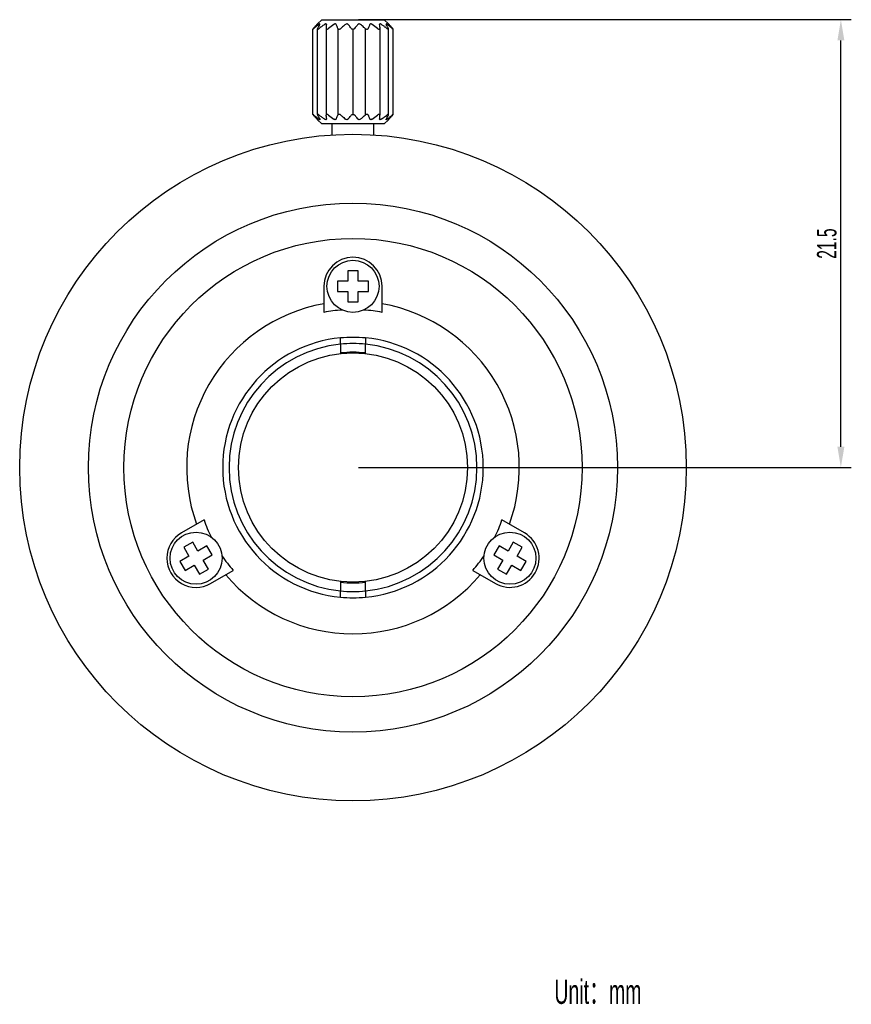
# Model space of a CAD drawing. Header units: millimetres. Extents: x 86 to 390, y 67 to 240.
# Tile 5 of 5: x 270 to 390, y 67 to 209. Entities that reach past the tile are written whole.
import ezdxf

# ---------------------------------------------------------------- set-up
doc = ezdxf.new("R2010")
doc.units = ezdxf.units.MM
doc.header["$LTSCALE"] = 23.1
doc.header["$PDMODE"] = 3
doc.header["$PDSIZE"] = 8
doc.layers.get('0').update_dxf_attribs({"linetype": 'CONTINUOUS'})
doc.layers.get('Defpoints').update_dxf_attribs({"linetype": 'CONTINUOUS'})
doc.layers.add('F4029A-JG0_PBL3', color=7, linetype='CONTINUOUS')
doc.styles.get("Standard").update_dxf_attribs({"font": 'txt', "width": 0.6})
doc.dimstyles.get("Standard").update_dxf_attribs({"dimtxt": 2.8, "dimasz": 3, "dimexe": 1.5, "dimexo": 0.8, "dimtad": 1, "dimdec": 4, "dimdsep": 46, "dimtxsty": 'STANDARD', "dimblk": '_FILLED', "dimblk1": '_FILLED', "dimblk2": '_FILLED', "dimcen": 0.09, "dimadec": 4, "dimazin": 2, "dimtol": 1, "dimtp": 0.0001, "dimtm": 0.0001, "dimtfac": 1, "dimtdec": 4, "dimtofl": 0, "dimtmove": 0, "dimatfit": 3, "dimldrblk": '_FILLED', "dimfxl": 1, "dimtolj": 1, "dimarcsym": 0})

# ---------------------------------------------------------------- blocks, each defined once
blk = doc.blocks.new('_FILLED')
at = {"color": 0, "linetype": 'ByBlock'}
blk.add_solid([(0, 0), (-1, 0.167), (-1, -0.167)], dxfattribs=at)
blk = doc.blocks.new('*D13')
at = {"color": 0, "lineweight": -2, "transparency": 16777216}
for p, q in [((319.26, 208.68), (390.22, 208.68)), ((388.72, 147.18), (388.72, 205.68)), ((319.26, 144.18), (390.22, 144.18))]:
    blk.add_line(p, q, dxfattribs=at)
at = {"layer": 'Defpoints', "color": 0, "transparency": 16777216}
for p in [(318.46, 208.68), (388.72, 208.68), (318.46, 144.18)]:
    blk.add_point(p, dxfattribs=at)
at = {"color": 0, "lineweight": -2, "transparency": 16777216, "xscale": 3, "yscale": 3, "zscale": 3}
for p, rotation in [((388.72, 208.68), 90), ((388.72, 144.18), 270)]:
    blk.add_blockref('_FILLED', p, dxfattribs=dict(at, rotation=rotation))
at = {"color": 0, "transparency": 16777216, "insert": (386.7, 176.43), "char_height": 2.8, "attachment_point": 5, "rotation": 90}
blk.add_mtext('\\A1;21.5', dxfattribs=at)

msp = doc.modelspace()

# ---------------------------------------------------------------- linework, layer by layer
for p, q in [((316.26782, 207.42465), (316.26782, 194.92585)), ((318.45803, 207.31025), (318.45803, 195.04025)), ((320.19805, 207.42465), (320.19805, 194.92585))]:
    msp.add_line(p, q)
at = {"layer": 'F4029A-JG0_PBL3', "color": 0, "linetype": 'Continuous'}
for p, q in [((313.95803, 208.67525), (313.35803, 208.07525)), ((313.95808, 208.67525), (322.95798, 208.67525)), ((322.95803, 208.67525), (323.55803, 208.07525)), ((312.67758, 195.03592), (312.67758, 207.31458)), ((313.1892, 207.72075), (313.14458, 207.68315)), ((313.32329, 208.0386), (313.32349, 208.03881)), ((313.32331, 208.03862), (313.35803, 208.07525)), ((313.3386, 195.00199), (313.3386, 207.34851)), ((313.35631, 208.07346), (313.35803, 208.07524)), ((314.58133, 207.42465), (314.58133, 194.92585)), ((322.32445, 207.57597), (322.33474, 207.42465)), ((322.33474, 207.42465), (322.33474, 194.92585)), ((323.55975, 208.07346), (323.55803, 208.07524)), ((323.55803, 208.07524), (323.59277, 208.0386)), ((323.57746, 195.00199), (323.57746, 207.34851)), ((324.12115, 207.46597), (324.15795, 207.42465)), ((324.23849, 195.03592), (324.23849, 207.31458)), ((312.79491, 194.88453), (312.75811, 194.92585)), ((313.35803, 194.27526), (313.32329, 194.3119)), ((313.35631, 194.27704), (313.35803, 194.27526)), ((313.95803, 193.67525), (313.35803, 194.27525)), ((314.59162, 194.77453), (314.58133, 194.92585)), ((322.95803, 193.67525), (323.55803, 194.27525)), ((323.59275, 194.31188), (323.55803, 194.27525)), ((323.55975, 194.27704), (323.55803, 194.27526)), ((323.59277, 194.3119), (323.59257, 194.31169)), ((323.72687, 194.62975), (323.77149, 194.66735)), ((322.95798, 193.67525), (313.95808, 193.67525)), ((315.45803, 192.08141), (315.45803, 193.67525)), ((321.45803, 192.08141), (321.45803, 193.67525)), ((317.70803, 172.52525), (317.70803, 171.02525)), ((319.20803, 172.52525), (317.70803, 172.52525)), ((319.20803, 171.02525), (319.20803, 172.52525)), ((314.25803, 170.27525), (314.25803, 166.52689)), ((316.20803, 171.02525), (316.20803, 169.52525)), ((317.70803, 171.02525), (316.20803, 171.02525)), ((320.70803, 171.02525), (319.20803, 171.02525)), ((320.70803, 169.52525), (320.70803, 171.02525)), ((322.65803, 166.52689), (322.65803, 170.27525)), ((316.20803, 169.52525), (317.70803, 169.52525)), ((317.70803, 169.52525), (317.70803, 168.02525)), ((319.20803, 168.02525), (319.20803, 169.52525)), ((319.20803, 169.52525), (320.70803, 169.52525)), ((317.70803, 168.02525), (319.20803, 168.02525)), ((316.65803, 161.93426), (316.65803, 162.84729)), ((316.65803, 161.93426), (316.65803, 160.62202)), ((320.25803, 162.84729), (320.25803, 161.93426)), ((320.25803, 160.62202), (320.25803, 161.93426)), ((297.00094, 136.63674), (293.75477, 134.76256)), ((343.16129, 134.76256), (339.91512, 136.63674)), ((295.37929, 133.44881), (294.08025, 132.69881)), ((296.12929, 132.14977), (295.37929, 133.44881)), ((341.53678, 133.44881), (340.78678, 132.14977)), ((342.83581, 132.69881), (341.53678, 133.44881)), ((294.08025, 132.69881), (294.83025, 131.39977)), ((297.42833, 132.89977), (296.12929, 132.14977)), ((298.17833, 131.60073), (297.42833, 132.89977)), ((339.48774, 132.89977), (338.73774, 131.60073)), ((340.78678, 132.14977), (339.48774, 132.89977)), ((342.08581, 131.39977), (342.83581, 132.69881)), ((294.83025, 131.39977), (293.53121, 130.64977)), ((293.53121, 130.64977), (294.28121, 129.35073)), ((296.87929, 130.85073), (298.17833, 131.60073)), ((297.62929, 129.55169), (296.87929, 130.85073)), ((338.73774, 131.60073), (340.03678, 130.85073)), ((340.03678, 130.85073), (339.28678, 129.55169)), ((343.38485, 130.64977), (342.08581, 131.39977)), ((342.63485, 129.35073), (343.38485, 130.64977)), ((294.28121, 129.35073), (295.58025, 130.10073)), ((295.58025, 130.10073), (296.33025, 128.80169)), ((296.33025, 128.80169), (297.62929, 129.55169)), ((297.95477, 127.48794), (301.20094, 129.36212)), ((335.71512, 129.36212), (338.96129, 127.48794)), ((339.28678, 129.55169), (340.58581, 128.80169)), ((340.58581, 128.80169), (341.33581, 130.10073)), ((341.33581, 130.10073), (342.63485, 129.35073)), ((316.65803, 127.72848), (316.65803, 126.41624)), ((320.25803, 126.41624), (320.25803, 127.72848)), ((316.65803, 125.50321), (316.65803, 126.41624)), ((320.25803, 126.41624), (320.25803, 125.50321))]:
    msp.add_line(p, q, dxfattribs=at)
for centre, radius in [((318.45803, 144.17525), 48), ((318.45803, 144.17525), 38.1), ((318.45803, 144.17525), 33), ((318.45803, 170.27525), 3.75), ((318.45803, 144.17525), 16.5), ((295.85477, 131.12525), 3.75), ((341.06129, 131.12525), 3.75)]:
    msp.add_circle(centre, radius, dxfattribs=at)
for centre, radius, start, end in [((328.05936, 193.93397), 20.39918, 137.443851, 138.598271), ((329.00171, 193.09463), 21.66111, 138.0459306, 138.5814354), ((311.3852, 209.10191), 2.22114, 309.7417723, 310.9627289), ((329.18233, 188.58756), 24.93722, 130.4079371, 130.9413898), ((326.51152, 195.34059), 18.30771, 136.8610216, 138.0631437), ((327.99613, 189.97846), 23.10919, 130.1582808, 130.4039256), ((325.73316, 196.06288), 17.24586, 136.8432428, 137.4270818), ((327.46347, 190.60942), 22.28346, 129.9848321, 130.1577963), ((324.44414, 197.27174), 15.47868, 136.1719215, 136.8438293), ((326.16732, 192.1638), 20.25958, 129.2217488, 129.8359908), ((302.87175, 217.98097), 14.42516, 316.166898, 316.4307621), ((302.8628, 217.98952), 14.43755, 316.1670272, 316.4301879), ((324.91223, 193.70135), 18.27481, 128.5638636, 129.2214372), ((333.24897, 197.3772), 22.28062, 152.7589027, 153.1953446), ((330.21104, 198.94303), 18.8629, 151.7925989, 152.7637551), ((314.22828, 207.10407), 1.1348, 126.4874257, 128.621852), ((312.94306, 208.26981), 1.07165, 305.189905, 307.9405266), ((327.36718, 200.45882), 15.64032, 151.4561864, 151.7617551), ((330.31285, 185.96355), 27.19987, 127.3845505, 127.9064492), ((326.54458, 200.9061), 14.70398, 151.1960654, 151.4555989), ((327.76334, 189.3145), 22.98931, 126.0464907, 127.4064521), ((325.89404, 191.86865), 19.82421, 125.5853685, 126.0221147), ((415.72889, 200.62203), 101.37606, 175.8317084, 176.152401), ((329.23525, 189.45816), 22.95454, 126.161471, 128.4916699), ((307.68081, 189.45816), 22.95454, 51.5083301, 53.838529), ((235.57706, 201.64095), 86.95018, 3.9139229, 4.1878777), ((311.02195, 191.86856), 19.82432, 53.9778605, 54.4146315), ((309.53566, 189.83341), 22.34442, 52.9240316, 53.9644541), ((307.88624, 187.6403), 25.08855, 52.6181293, 52.9381707), ((306.60243, 185.96253), 27.20115, 52.0935599, 52.6149572), ((309.34144, 200.34313), 15.87782, 27.6875399, 28.7931959), ((312.00325, 193.70063), 18.27574, 50.7779229, 51.4361263), ((306.00413, 198.5804), 19.65205, 27.241515, 27.7173073), ((304.47238, 197.79005), 21.37568, 27.0824696, 27.2456472), ((303.18787, 197.13381), 22.81811, 26.8074844, 27.0811563), ((310.56504, 191.94057), 20.54868, 50.006798, 50.7744499), ((334.04431, 217.98097), 14.42516, 223.5692379, 223.833102), ((334.05327, 217.98952), 14.43755, 223.5698121, 223.8329728), ((312.47193, 197.27174), 15.47868, 43.1561707, 43.8280785), ((311.1829, 196.06288), 17.24586, 42.5729182, 43.1567572), ((311.13134, 196.01488), 17.31631, 42.5316942, 43.1553316), ((309.45253, 190.60934), 22.28357, 49.8422807, 50.015164), ((308.91923, 189.97763), 23.11029, 49.5955571, 49.8417915), ((309.66593, 194.66948), 19.30566, 41.9540411, 42.5724715), ((309.61404, 194.6225), 19.37565, 41.9542427, 42.5327523), ((307.73294, 188.58665), 24.93843, 49.0586198, 49.5915595), ((308.17085, 193.32397), 21.31704, 41.5613017, 41.9570416), ((307.91435, 193.09463), 21.66111, 41.4185646, 41.9540694), ((329.00171, 209.25587), 21.66111, 221.4185646, 221.9540694), ((328.74521, 209.02653), 21.31704, 221.5613017, 221.9570416), ((329.18311, 213.76383), 24.93841, 229.0586196, 229.5915692), ((327.3007, 207.7268), 19.37387, 221.9547518, 222.5331418), ((327.99682, 212.37285), 23.11026, 229.595567, 229.8417926), ((325.78363, 206.33462), 17.31482, 222.5320768, 223.1559562), ((327.46353, 211.74115), 22.28356, 229.8422818, 230.0151641), ((326.28046, 210.32502), 20.43827, 230.0053507, 230.8367065), ((324.44414, 205.07876), 15.47868, 223.1561707, 223.8280785), ((302.8628, 184.36098), 14.43755, 43.5698121, 43.8329728), ((302.87175, 184.36953), 14.42516, 43.5692379, 43.833102), ((333.7282, 205.21669), 22.81811, 206.8074844, 207.0811565), ((324.85699, 208.58038), 18.1866, 230.842648, 231.4371466), ((332.44366, 204.56044), 21.37565, 207.0824697, 207.2456555), ((330.91189, 203.77008), 19.65199, 207.2415232, 207.7173197), ((327.5746, 202.00736), 15.8778, 207.6875531, 208.7931962), ((314.22828, 195.24643), 1.1348, 231.378148, 233.5125743), ((330.31362, 216.38795), 27.20112, 232.0935597, 232.6149667), ((329.02981, 214.71018), 25.08853, 232.6181391, 232.9381708), ((327.3804, 212.51709), 22.34442, 232.9240317, 233.9644546), ((325.89411, 210.48194), 19.82432, 233.9778609, 234.4146315), ((401.33891, 200.70954), 86.95009, 183.9139244, 184.1878778), ((329.23525, 212.89234), 22.95454, 231.5083301, 233.838529), ((307.68081, 212.89234), 22.95454, 306.161471, 308.4916699), ((221.18717, 201.72847), 101.37606, 355.8317084, 356.152401), ((311.02202, 210.48185), 19.82421, 305.5853685, 306.0221151), ((309.15271, 213.03602), 22.98934, 306.0464916, 307.4064623), ((306.6032, 216.38697), 27.19989, 307.3845602, 307.9064491), ((310.37148, 201.4444), 14.70398, 331.1960654, 331.4555987), ((309.54886, 201.89169), 15.64034, 331.4561863, 331.7617655), ((323.97299, 194.08071), 1.07163, 125.1892973, 127.9405482), ((306.70498, 203.40749), 18.86295, 331.7926091, 332.7637632), ((312.00382, 208.64916), 18.27483, 308.5638638, 309.2214498), ((303.66707, 204.97331), 22.28065, 332.7589107, 333.1953444), ((310.74871, 210.18673), 20.25962, 309.2217612, 309.8360057), ((334.04431, 184.36953), 14.42516, 136.166898, 136.4307621), ((334.05327, 184.36098), 14.43755, 136.1670272, 136.4301879), ((312.47193, 205.07876), 15.47868, 316.1719215, 316.8438293), ((311.13243, 206.33462), 17.31482, 316.8440438, 317.4679232), ((310.40454, 207.00991), 18.30771, 316.8610216, 318.0631437), ((309.45259, 211.74108), 22.28346, 309.9848322, 310.1577963), ((308.91992, 212.37205), 23.10922, 310.1582809, 310.4039358), ((308.80104, 208.46628), 20.47383, 317.482495, 318.5968767), ((307.73371, 213.76295), 24.93724, 310.407947, 310.9413896), ((307.91435, 209.25587), 21.66111, 318.0459306, 318.5814354), ((325.53083, 193.24864), 2.22108, 129.7414992, 130.9627428), ((318.45803, 170.27525), 4.2, 0, 180), ((318.45803, 144.17525), 23.95526, 100.0976804, 199.9023196), ((318.45803, 144.17525), 23.95526, 340.0976804, 79.9023196), ((318.45803, 144.17525), 22.74282, 93.9301668, 100.642107), ((318.45803, 144.17525), 22.74282, 79.357893, 86.0698332), ((318.45803, 144.17525), 18.76725, 95.5088769, 264.4911231), ((318.45803, 144.17525), 17.85, 95.7875628, 264.2124372), ((318.45803, 144.17525), 18.75, 84.4911213, 95.5088787), ((318.45803, 144.17525), 17.85, 84.2124372, 95.7875628), ((318.45803, 144.17525), 17.85, 84.2124372, 95.7875628), ((318.45803, 144.17525), 17.85, 275.7875628, 84.2124372), ((318.45803, 144.17525), 18.76725, 275.5088769, 84.4911231), ((318.45803, 144.17525), 16.6018, 83.7756409, 96.2243591), ((318.45803, 144.17525), 22.74282, 199.357893, 206.0698332), ((318.45803, 144.17525), 22.74282, 333.9301668, 340.642107), ((295.85477, 131.12525), 4.2, 120, 300), ((341.06129, 131.12525), 4.2, 240, 60), ((318.45803, 144.17525), 22.74282, 213.9301668, 220.642107), ((318.45803, 144.17525), 22.74282, 319.357893, 326.0698332), ((318.45803, 144.17525), 23.95526, 220.0976804, 319.9023196), ((318.45803, 144.17525), 16.6018, 263.7756409, 276.2243591), ((318.45803, 144.17525), 17.85, 264.2124372, 275.7875628), ((318.45803, 144.17525), 17.85, 264.2124372, 275.7875628), ((318.45803, 144.17525), 18.75, 264.4911213, 275.5088787)]:
    msp.add_arc(centre, radius, start, end, dxfattribs=at)
for points, knots in [([(312.75811, 207.42465), (312.74741, 207.41252), (312.72798, 207.38995), (312.7025, 207.35866), (312.68625, 207.33478), (312.6776, 207.32026), (312.67758, 207.31458)], [0, 0, 0, 0, 0.353927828, 0.653087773, 0.875702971, 1, 1, 1, 1]), ([(312.67758, 207.31458), (312.67758, 207.31302), (312.68035, 207.30879), (312.68954, 207.31185), (312.70066, 207.31672), (312.71648, 207.32641), (312.73533, 207.33925), (312.76572, 207.36177), (312.7891, 207.3806), (312.80524, 207.394)], [0, 0, 0, 0, 0.029825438, 0.076225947, 0.158609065, 0.276352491, 0.424566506, 0.598004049, 1, 1, 1, 1]), ([(313.36242, 207.42465), (313.35569, 207.41134), (313.34484, 207.3869), (313.3386, 207.36035), (313.3386, 207.34851)], [0, 0, 0, 0, 0.557507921, 1, 1, 1, 1]), ([(313.3386, 207.34851), (313.3386, 207.34183), (313.34027, 207.32867), (313.35468, 207.3131), (313.37813, 207.30885), (313.42114, 207.31528), (313.48446, 207.34392), (313.53416, 207.37536), (313.56064, 207.394)], [0, 0, 0, 0, 0.075633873, 0.14334267, 0.224498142, 0.333624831, 0.633428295, 1, 1, 1, 1]), ([(313.68369, 208.05613), (313.68369, 208.05985), (313.68291, 208.0671), (313.67438, 208.07508), (313.66124, 208.07574), (313.63695, 208.06935), (313.59983, 208.04919), (313.57001, 208.02864), (313.55347, 208.01644)], [0, 0, 0, 0, 0.070797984, 0.130854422, 0.204985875, 0.309112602, 0.608775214, 1, 1, 1, 1]), ([(313.65987, 207.99068), (313.66226, 207.99502), (313.67041, 208.01052), (313.6776, 208.02668), (313.68094, 208.03881)], [0, 0, 0, 0, 0.282724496, 1, 1, 1, 1]), ([(313.68094, 208.03881), (313.68137, 208.04037), (313.68279, 208.04605), (313.68369, 208.0519), (313.68369, 208.05613)], [0, 0, 0, 0, 0.277937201, 1, 1, 1, 1]), ([(314.62098, 207.99068), (314.62248, 208.01109), (314.61898, 208.04508), (314.58454, 208.07226), (314.54787, 208.07732), (314.50466, 208.0695), (314.43809, 208.04368), (314.38984, 208.01343), (314.35803, 207.99068)], [0, 0, 0, 0, 0.181459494, 0.267026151, 0.369507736, 0.499302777, 0.653301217, 1, 1, 1, 1]), ([(314.58133, 207.42465), (314.57946, 207.39702), (314.58736, 207.3497), (314.63855, 207.31447), (314.69235, 207.30739), (314.75499, 207.31786), (314.84523, 207.3521), (314.90873, 207.39325), (314.94832, 207.42465)], [0, 0, 0, 0, 0.17824115, 0.269592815, 0.381362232, 0.519050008, 0.674810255, 1, 1, 1, 1]), ([(316.0449, 207.99068), (316.03513, 208.01439), (315.99779, 208.06219), (315.89941, 208.08372), (315.79171, 208.05458), (315.72329, 208.01448), (315.69063, 207.99068)], [0, 0, 0, 0, 0.189997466, 0.417381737, 0.700513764, 1, 1, 1, 1]), ([(316.26782, 207.42465), (316.24959, 207.4728), (316.17723, 207.66223), (316.10255, 207.85079), (316.0449, 207.99068)], [0, 0, 0, 0, 0.253883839, 1, 1, 1, 1]), ([(316.26782, 207.42465), (316.27988, 207.3928), (316.33041, 207.32806), (316.46124, 207.2989), (316.59983, 207.33612), (316.68254, 207.39197), (316.71801, 207.42465)], [0, 0, 0, 0, 0.195625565, 0.436657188, 0.722999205, 1, 1, 1, 1]), ([(317.35701, 207.99068), (317.30286, 207.94484), (317.08686, 207.75958), (316.87512, 207.56938), (316.71801, 207.42465)], [0, 0, 0, 0, 0.249321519, 1, 1, 1, 1]), ([(317.75987, 207.99068), (317.73877, 208.01557), (317.68133, 208.06017), (317.53259, 208.09196), (317.41588, 208.04051), (317.35701, 207.99068)], [0, 0, 0, 0, 0.221476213, 0.476623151, 1, 1, 1, 1]), ([(318.21849, 207.42465), (318.18089, 207.4729), (318.03085, 207.66385), (317.87735, 207.8521), (317.75987, 207.99068)], [0, 0, 0, 0, 0.251896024, 1, 1, 1, 1]), ([(318.21849, 207.42465), (318.24439, 207.39141), (318.31702, 207.33173), (318.40937, 207.31025), (318.45803, 207.31025)], [0, 0, 0, 0, 0.464073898, 1, 1, 1, 1]), ([(318.45803, 207.31025), (318.5067, 207.31025), (318.59904, 207.33173), (318.67167, 207.39141), (318.69757, 207.42465)], [0, 0, 0, 0, 0.535940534, 1, 1, 1, 1]), ([(319.15619, 207.99068), (319.11725, 207.94474), (318.9614, 207.75849), (318.80981, 207.56871), (318.69757, 207.42465)], [0, 0, 0, 0, 0.247984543, 1, 1, 1, 1]), ([(319.55905, 207.99068), (319.50017, 208.04053), (319.38343, 208.09197), (319.2347, 208.06015), (319.17729, 208.01556), (319.15619, 207.99068)], [0, 0, 0, 0, 0.523531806, 0.778589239, 1, 1, 1, 1]), ([(320.19805, 207.42465), (320.14559, 207.47297), (319.93548, 207.66488), (319.7218, 207.8529), (319.55905, 207.99068)], [0, 0, 0, 0, 0.25064649, 1, 1, 1, 1]), ([(320.19805, 207.42465), (320.23352, 207.39197), (320.31623, 207.33612), (320.45482, 207.2989), (320.58566, 207.32806), (320.63618, 207.3928), (320.64824, 207.42465)], [0, 0, 0, 0, 0.277001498, 0.563343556, 0.804375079, 1, 1, 1, 1]), ([(320.87116, 207.99068), (320.85217, 207.94458), (320.77577, 207.75674), (320.7024, 207.56767), (320.64824, 207.42465)], [0, 0, 0, 0, 0.245838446, 1, 1, 1, 1]), ([(321.22544, 207.99068), (321.19276, 208.01449), (321.12432, 208.05459), (321.01661, 208.08372), (320.91824, 208.06217), (320.88093, 208.01438), (320.87116, 207.99068)], [0, 0, 0, 0, 0.299566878, 0.58276768, 0.810058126, 1, 1, 1, 1]), ([(321.96774, 207.42465), (322.00733, 207.39325), (322.07083, 207.3521), (322.16107, 207.31786), (322.22372, 207.30739), (322.27751, 207.31447), (322.3287, 207.3497), (322.3366, 207.39702), (322.33474, 207.42465)], [0, 0, 0, 0, 0.325190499, 0.48095074, 0.618638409, 0.730407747, 0.821759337, 1, 1, 1, 1]), ([(322.55803, 207.99068), (322.52621, 208.01344), (322.47795, 208.04369), (322.41137, 208.06951), (322.36815, 208.07732), (322.3315, 208.07224), (322.29708, 208.04507), (322.29358, 208.01109), (322.29508, 207.99068)], [0, 0, 0, 0, 0.34678477, 0.500824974, 0.630628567, 0.733041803, 0.818580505, 1, 1, 1, 1]), ([(323.3961, 207.99068), (323.38575, 207.99893), (323.37029, 208.0109), (323.34955, 208.02597), (323.32619, 208.04217), (323.29667, 208.06014), (323.2664, 208.07442), (323.23754, 208.077), (323.23237, 208.06197), (323.23237, 208.05613)], [0, 0, 0, 0, 0.199565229, 0.294841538, 0.386198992, 0.629018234, 0.807220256, 0.912016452, 1, 1, 1, 1]), ([(323.23237, 208.05613), (323.23238, 208.04633), (323.23939, 208.02339), (323.24966, 208.00255), (323.25619, 207.99068)], [0, 0, 0, 0, 0.419658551, 1, 1, 1, 1]), ([(323.31411, 207.42465), (323.34392, 207.40144), (323.38904, 207.36951), (323.45055, 207.33555), (323.49179, 207.31804), (323.52693, 207.30944), (323.55588, 207.3102), (323.57531, 207.326), (323.57747, 207.34109), (323.57746, 207.34851)], [0, 0, 0, 0, 0.358282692, 0.522153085, 0.665880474, 0.781162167, 0.865117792, 0.929659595, 1, 1, 1, 1]), ([(323.57746, 207.34851), (323.57746, 207.36035), (323.57122, 207.3869), (323.56037, 207.41134), (323.55365, 207.42465)], [0, 0, 0, 0, 0.442491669, 1, 1, 1, 1]), ([(324.07476, 207.42465), (324.09472, 207.40734), (324.1318, 207.37623), (324.17679, 207.34147), (324.20714, 207.3216), (324.22148, 207.31359), (324.23037, 207.3106), (324.23471, 207.30994), (324.23809, 207.31141), (324.23849, 207.31358), (324.23848, 207.31458)], [0, 0, 0, 0, 0.388147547, 0.711345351, 0.833821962, 0.921659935, 0.951124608, 0.971430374, 0.985284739, 1, 1, 1, 1]), ([(324.23848, 207.31458), (324.23846, 207.32026), (324.22982, 207.33478), (324.21357, 207.35866), (324.18808, 207.38995), (324.16865, 207.41252), (324.15795, 207.42465)], [0, 0, 0, 0, 0.124297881, 0.346912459, 0.646072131, 1, 1, 1, 1]), ([(312.84131, 194.92585), (312.82135, 194.94316), (312.78426, 194.97427), (312.73928, 195.00903), (312.70892, 195.0289), (312.69458, 195.03691), (312.68569, 195.0399), (312.68135, 195.04056), (312.67797, 195.03909), (312.67758, 195.03692), (312.67758, 195.03592)], [0, 0, 0, 0, 0.388147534, 0.71134451, 0.833821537, 0.921659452, 0.951124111, 0.971430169, 0.985284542, 1, 1, 1, 1]), ([(312.67758, 195.03592), (312.6776, 195.03024), (312.68625, 195.01572), (312.7025, 194.99184), (312.72798, 194.96055), (312.74741, 194.93798), (312.75811, 194.92585)], [0, 0, 0, 0, 0.124297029, 0.346912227, 0.646072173, 1, 1, 1, 1]), ([(313.60196, 194.92585), (313.57214, 194.94906), (313.52702, 194.98099), (313.46551, 195.01495), (313.42427, 195.03246), (313.38914, 195.04106), (313.36018, 195.0403), (313.34076, 195.0245), (313.3386, 195.00941), (313.3386, 195.00199)], [0, 0, 0, 0, 0.358282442, 0.522152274, 0.665879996, 0.781161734, 0.8651174, 0.929659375, 1, 1, 1, 1]), ([(313.3386, 195.00199), (313.3386, 194.99015), (313.34484, 194.9636), (313.35569, 194.93916), (313.36242, 194.92585)], [0, 0, 0, 0, 0.442492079, 1, 1, 1, 1]), ([(313.68369, 194.29437), (313.68369, 194.29065), (313.68291, 194.2834), (313.67438, 194.27542), (313.66124, 194.27476), (313.63695, 194.28115), (313.59983, 194.30131), (313.57001, 194.32186), (313.55347, 194.33406)], [0, 0, 0, 0, 0.070797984, 0.130854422, 0.204985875, 0.309112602, 0.608775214, 1, 1, 1, 1]), ([(313.65987, 194.35982), (313.66226, 194.35548), (313.67041, 194.33998), (313.6776, 194.32382), (313.68094, 194.31169)], [0, 0, 0, 0, 0.282724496, 1, 1, 1, 1]), ([(313.68094, 194.31169), (313.68137, 194.31013), (313.68279, 194.30445), (313.68369, 194.2986), (313.68369, 194.29437)], [0, 0, 0, 0, 0.277937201, 1, 1, 1, 1]), ([(314.62098, 194.35982), (314.62248, 194.33941), (314.61898, 194.30542), (314.58454, 194.27824), (314.54787, 194.27318), (314.50466, 194.281), (314.43809, 194.30682), (314.38984, 194.33707), (314.35803, 194.35982)], [0, 0, 0, 0, 0.181459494, 0.267026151, 0.369507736, 0.499302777, 0.653301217, 1, 1, 1, 1]), ([(314.94832, 194.92585), (314.90873, 194.95725), (314.84523, 194.9984), (314.75499, 195.03264), (314.69235, 195.04311), (314.63855, 195.03603), (314.58736, 195.0008), (314.57946, 194.95348), (314.58133, 194.92585)], [0, 0, 0, 0, 0.325189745, 0.480949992, 0.618637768, 0.730407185, 0.82175885, 1, 1, 1, 1]), ([(316.0449, 194.35982), (316.03513, 194.33611), (315.99779, 194.28831), (315.89941, 194.26678), (315.79171, 194.29592), (315.72329, 194.33602), (315.69063, 194.35982)], [0, 0, 0, 0, 0.189997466, 0.417381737, 0.700513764, 1, 1, 1, 1]), ([(316.0449, 194.35982), (316.06389, 194.40592), (316.14029, 194.59376), (316.21366, 194.78283), (316.26782, 194.92585)], [0, 0, 0, 0, 0.245838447, 1, 1, 1, 1]), ([(316.71801, 194.92585), (316.68254, 194.95853), (316.59983, 195.01438), (316.46124, 195.0516), (316.33041, 195.02244), (316.27988, 194.9577), (316.26782, 194.92585)], [0, 0, 0, 0, 0.277000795, 0.563342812, 0.804374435, 1, 1, 1, 1]), ([(316.71801, 194.92585), (316.77047, 194.87753), (316.98058, 194.68562), (317.19426, 194.4976), (317.35701, 194.35982)], [0, 0, 0, 0, 0.25064649, 1, 1, 1, 1]), ([(317.75987, 194.35982), (317.73877, 194.33493), (317.68133, 194.29033), (317.53259, 194.25854), (317.41588, 194.30999), (317.35701, 194.35982)], [0, 0, 0, 0, 0.221476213, 0.476623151, 1, 1, 1, 1]), ([(317.75987, 194.35982), (317.79882, 194.40576), (317.95466, 194.59201), (318.10625, 194.78179), (318.21849, 194.92585)], [0, 0, 0, 0, 0.247984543, 1, 1, 1, 1]), ([(318.21849, 194.92585), (318.24439, 194.95909), (318.31702, 195.01877), (318.40937, 195.04025), (318.45803, 195.04025)], [0, 0, 0, 0, 0.464073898, 1, 1, 1, 1]), ([(318.45803, 195.04025), (318.5067, 195.04025), (318.59904, 195.01877), (318.67167, 194.95909), (318.69757, 194.92585)], [0, 0, 0, 0, 0.535940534, 1, 1, 1, 1]), ([(318.69757, 194.92585), (318.73517, 194.8776), (318.88521, 194.68665), (319.03871, 194.4984), (319.15619, 194.35982)], [0, 0, 0, 0, 0.251896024, 1, 1, 1, 1]), ([(319.55905, 194.35982), (319.50017, 194.30997), (319.38343, 194.25853), (319.2347, 194.29035), (319.17729, 194.33494), (319.15619, 194.35982)], [0, 0, 0, 0, 0.523531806, 0.778589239, 1, 1, 1, 1]), ([(319.55905, 194.35982), (319.6132, 194.40566), (319.8292, 194.59092), (320.04094, 194.78112), (320.19805, 194.92585)], [0, 0, 0, 0, 0.249321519, 1, 1, 1, 1]), ([(320.64824, 194.92585), (320.63618, 194.9577), (320.58566, 195.02244), (320.45482, 195.0516), (320.31623, 195.01438), (320.23352, 194.95853), (320.19805, 194.92585)], [0, 0, 0, 0, 0.195624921, 0.436656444, 0.722998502, 1, 1, 1, 1]), ([(320.64824, 194.92585), (320.66647, 194.8777), (320.73883, 194.68827), (320.81352, 194.49971), (320.87116, 194.35982)], [0, 0, 0, 0, 0.253883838, 1, 1, 1, 1]), ([(321.22544, 194.35982), (321.19276, 194.33601), (321.12432, 194.29591), (321.01661, 194.26678), (320.91824, 194.28833), (320.88093, 194.33612), (320.87116, 194.35982)], [0, 0, 0, 0, 0.299566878, 0.58276768, 0.810058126, 1, 1, 1, 1]), ([(322.33474, 194.92585), (322.3366, 194.95348), (322.3287, 195.0008), (322.27751, 195.03603), (322.22372, 195.04311), (322.16107, 195.03264), (322.07083, 194.9984), (322.00733, 194.95725), (321.96774, 194.92585)], [0, 0, 0, 0, 0.178240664, 0.269592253, 0.381361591, 0.51904926, 0.674809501, 1, 1, 1, 1]), ([(322.55803, 194.35982), (322.52621, 194.33706), (322.47795, 194.30681), (322.41137, 194.28099), (322.36815, 194.27318), (322.3315, 194.27826), (322.29708, 194.30543), (322.29358, 194.33941), (322.29508, 194.35982)], [0, 0, 0, 0, 0.34678477, 0.500824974, 0.630628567, 0.733041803, 0.818580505, 1, 1, 1, 1]), ([(323.23237, 194.29437), (323.23238, 194.30417), (323.23939, 194.32711), (323.24966, 194.34795), (323.25619, 194.35982)], [0, 0, 0, 0, 0.419658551, 1, 1, 1, 1]), ([(323.3961, 194.35982), (323.38575, 194.35157), (323.37029, 194.3396), (323.34955, 194.32454), (323.32619, 194.30833), (323.29667, 194.29036), (323.2664, 194.27608), (323.23754, 194.2735), (323.23237, 194.28853), (323.23237, 194.29437)], [0, 0, 0, 0, 0.199565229, 0.294841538, 0.386198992, 0.629018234, 0.807220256, 0.912016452, 1, 1, 1, 1]), ([(323.57746, 195.00199), (323.57747, 195.00867), (323.57579, 195.02183), (323.56138, 195.0374), (323.53794, 195.04165), (323.49492, 195.03523), (323.43161, 195.00658), (323.38191, 194.97515), (323.35543, 194.9565)], [0, 0, 0, 0, 0.075634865, 0.143344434, 0.224499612, 0.333624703, 0.633426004, 1, 1, 1, 1]), ([(323.55365, 194.92585), (323.56037, 194.93916), (323.57122, 194.9636), (323.57746, 194.99015), (323.57746, 195.00199)], [0, 0, 0, 0, 0.557508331, 1, 1, 1, 1]), ([(324.23848, 195.03592), (324.23849, 195.03748), (324.23571, 195.04171), (324.22652, 195.03865), (324.21541, 195.03378), (324.19958, 195.02409), (324.18074, 195.01126), (324.15035, 194.98873), (324.12697, 194.96991), (324.11083, 194.9565)], [0, 0, 0, 0, 0.029826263, 0.076225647, 0.158607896, 0.276349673, 0.424562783, 0.598000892, 1, 1, 1, 1]), ([(324.15795, 194.92585), (324.16865, 194.93798), (324.18808, 194.96055), (324.21357, 194.99184), (324.22982, 195.01572), (324.23846, 195.03024), (324.23848, 195.03592)], [0, 0, 0, 0, 0.353927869, 0.653087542, 0.875702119, 1, 1, 1, 1])]:
    msp.add_open_spline(points, degree=3, knots=knots, dxfattribs=at)

# ---------------------------------------------------------------- texts
at = {"insert": (347.46076, 70.43837), "char_height": 3.5, "width": 76.5292161, "attachment_point": 1}
msp.add_mtext('{\\fFZLanTingHei-R-GBK|b0|i0|c134|p2;Unit：mm}', dxfattribs=at)

# ---------------------------------------------------------------- dimensions: what is measured, and where the dimension line sits
at = {"color": 0}
dim = msp.add_aligned_dim(p1=(318.45803, 144.17525), p2=(318.45803, 208.67525), distance=-70.26363, text='21.5', dimstyle='STANDARD', dxfattribs=at)
dim.commit()
dim.dimension.update_dxf_attribs({"geometry": '*D13', "text_midpoint": (386.69666, 176.42525)})

doc.saveas('drawing.dxf')
